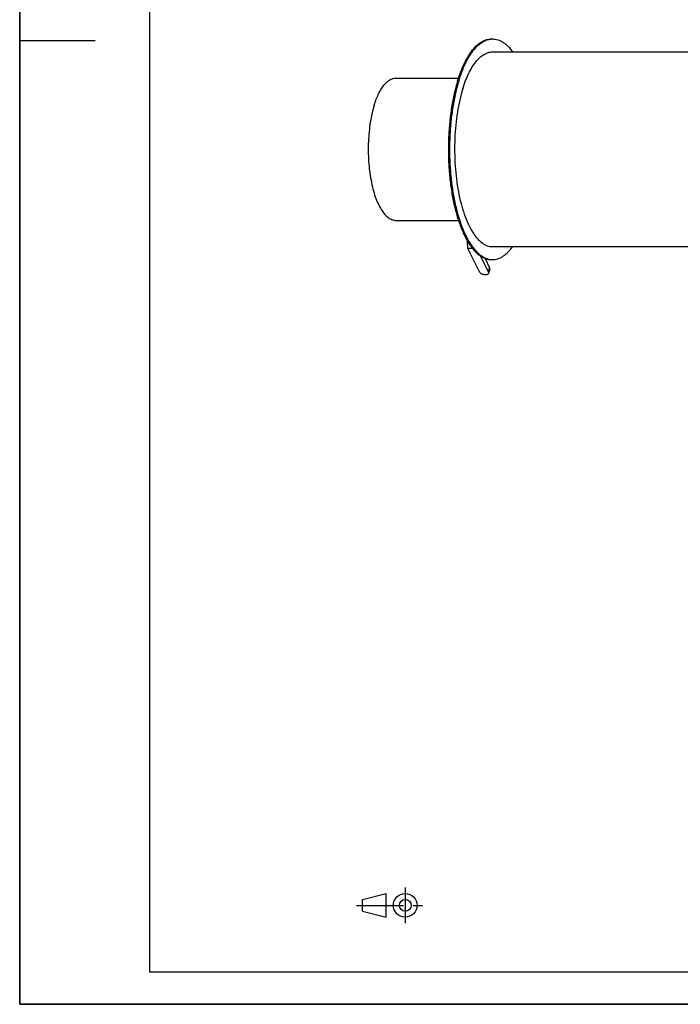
# Model space of a CAD drawing. Header units: millimetres. Extents: x 0 to 2100, y 0 to 2970.
# Tile 1 of 8: x 0 to 1017, y 0 to 1517. Entities that reach past the tile are written whole.
import ezdxf

# ---------------------------------------------------------------- set-up
doc = ezdxf.new("R2010")
doc.units = ezdxf.units.MM
doc.header["$LTSCALE"] = 193.6
doc.linetypes.add('CENTER', pattern=[0.6, 0.375, -0.075, 0.075, -0.075])
doc.layers.get('0').update_dxf_attribs({"linetype": 'CONTINUOUS'})
doc.layers.add('_ACHSEN', color=7, linetype='CONTINUOUS')

# ---------------------------------------------------------------- blocks, each defined once
blk = doc.blocks.new('PROJEKTIONSMETHODE_1_BL1', base_point=(570, 152.5))
at = {"color": 2, "linetype": 'CONTINUOUS'}
for p, q in [((527.8, 161.7), (564.5, 170.8)), ((564.5, 134.2), (564.5, 170.8)), ((527.8, 143.3), (527.8, 161.7)), ((527.8, 143.3), (564.5, 134.2))]:
    blk.add_line(p, q, dxfattribs=at)
at = {"color": 2, "linetype": 'CENTER'}
for p, q in [((593.8, 180), (593.8, 125)), ((518.7, 152.5), (621.3, 152.5))]:
    blk.add_line(p, q, dxfattribs=at)
at = {"color": 2, "linetype": 'CONTINUOUS'}
for radius in [18.3, 9.17]:
    blk.add_circle((593.8, 152.5), radius, dxfattribs=at)

msp = doc.modelspace()

# ---------------------------------------------------------------- linework, layer by layer
at = {"color": 7, "linetype": 'CONTINUOUS'}
for p, q in [((0, 0), (0, 2970)), ((0, 0), (0, 2970)), ((579.5, 1427.06), (675.79, 1427.06)), ((579.5, 1207.96), (675.79, 1207.96)), ((690.48, 1164.41), (689.52, 1176.37)), ((708.02, 1128.67), (690.48, 1164.41)), ((697.66, 1164.41), (690.48, 1164.41)), ((721.83, 1128.67), (709.97, 1152.85)), ((716.68, 1149.38), (723.77, 1134.94)), ((724.03, 1132.72), (722.09, 1126.46)), ((0, 0), (2100, 0)), ((0, 0), (2100, 0))]:
    msp.add_line(p, q, dxfattribs=at)
at = {"color": 3, "linetype": 'CONTINUOUS'}
for p, q in [((0, 2950), (0, 1485)), ((0, 1485), (0, 0)), ((0, 1485), (116, 1485)), ((2090, 0), (0, 0))]:
    msp.add_line(p, q, dxfattribs=at)
at = {"color": 5, "linetype": 'CONTINUOUS'}
for p, q in [((200, 2900), (200, 50)), ((200, 50), (2040, 50))]:
    msp.add_line(p, q, dxfattribs=at)
at = {"color": 9, "linetype": 'CONTINUOUS'}
msp.add_line((721.83, 1128.67), (723.77, 1134.94), dxfattribs=at)
at = {"color": 7, "linetype": 'CONTINUOUS'}
for points, knots in [([(546.08, 1385.61), (547.04, 1388.71), (549.07, 1394.62), (552.6, 1402.85), (556.48, 1410.02), (560.64, 1416.04), (565.06, 1420.85), (569.7, 1424.38), (574.53, 1426.56), (577.88, 1427.06), (579.5, 1427.06)], [0, 0, 0, 0, 0.1727977, 0.3318911, 0.4763649, 0.6058593, 0.7207763, 0.8225781, 0.9141488, 1, 1, 1, 1]), ([(546.08, 1385.61), (544.79, 1381.44), (542.49, 1372.7), (539.87, 1359.02), (538.01, 1344.53), (536.95, 1329.52), (536.72, 1314.28), (537.3, 1299.09), (538.7, 1284.27), (540.89, 1270.09), (543.81, 1256.83), (547.42, 1244.75), (551.65, 1234.06), (556.4, 1224.98), (560.91, 1218.65), (564.74, 1214.63), (568.4, 1211.54), (572.36, 1209.28), (576.47, 1208.15), (578.5, 1207.96), (579.5, 1207.96)], [0, 0, 0, 0, 0.0673929, 0.1394082, 0.2149459, 0.2927949, 0.3716753, 0.4502775, 0.5272997, 0.6014864, 0.671668, 0.7368059, 0.7960453, 0.848788, 0.8948006, 0.9153766, 0.934447, 0.9687237, 0.9845686, 1, 1, 1, 1]), ([(722.09, 1126.46), (722.02, 1126.23), (721.81, 1125.78), (721.29, 1125.2), (720.61, 1124.73), (719.45, 1124.23), (717.69, 1123.94), (715.4, 1124.08), (713.05, 1124.69), (710.9, 1125.7), (709.15, 1127.01), (708.29, 1128.11), (708.02, 1128.67)], [0, 0, 0, 0, 0.0431793, 0.0886339, 0.1381072, 0.1925821, 0.3167507, 0.457719, 0.606659, 0.752863, 0.8862435, 1, 1, 1, 1]), ([(721.83, 1128.67), (722.01, 1128.31), (722.25, 1127.58), (722.2, 1126.8), (722.09, 1126.46)], [0, 0, 0, 0, 0.5259905, 1, 1, 1, 1]), ([(724.03, 1132.72), (724.13, 1133.07), (724.19, 1133.85), (723.95, 1134.58), (723.77, 1134.94)], [0, 0, 0, 0, 0.4740095, 1, 1, 1, 1])]:
    msp.add_open_spline(points, degree=3, knots=knots, dxfattribs=at)
at = {"layer": '_ACHSEN', "color": 7, "linetype": 'CONTINUOUS'}
for p, q in [((726.41, 1487.51), (728.25, 1487.51)), ((728.25, 1467.51), (1527.9, 1467.51)), ((682.96, 1189.27), (683.32, 1187.87)), ((728.25, 1167.51), (1527.91, 1167.51)), ((726.41, 1147.51), (728.25, 1147.51))]:
    msp.add_line(p, q, dxfattribs=at)
for centre, start, end in [((728.25, 1461.67), 90.00279, 94.07433), ((728.25, 1173.36), 265.92778, 269.9972)]:
    msp.add_arc(centre, 25.84, start, end, dxfattribs=at)
for points, knots in [([(674.55, 1423.19), (676.04, 1428), (679.18, 1437.16), (684.67, 1449.94), (690.68, 1461.06), (697.15, 1470.41), (704.01, 1477.87), (711.21, 1483.35), (717.57, 1486.22), (722.65, 1487.33), (725.16, 1487.51), (726.41, 1487.51)], [0, 0, 0, 0, 0.1727604, 0.3318194, 0.476262, 0.6057285, 0.7206206, 0.8224004, 0.9139514, 0.9573473, 1, 1, 1, 1]), ([(676.39, 1423.19), (677.83, 1427.86), (680.88, 1436.76), (686.18, 1449.21), (691.97, 1460.12), (698.2, 1469.37), (704.8, 1476.85), (711.72, 1482.49), (717.85, 1485.62), (722.76, 1487.01), (725.2, 1487.36), (726.41, 1487.45)], [0, 0, 0, 0, 0.1712157, 0.3293189, 0.473438, 0.6031918, 0.7188646, 0.8216578, 0.9140053, 0.9575177, 1, 1, 1, 1]), ([(728.25, 1487.51), (729.6, 1487.51), (732.34, 1487.3), (736.41, 1486.32), (740.45, 1484.71), (744.42, 1482.47), (748.33, 1479.61), (753.61, 1474.84), (757.15, 1470.59), (759.38, 1467.54)], [0, 0, 0, 0, 0.1058857, 0.2139496, 0.3262122, 0.4444205, 0.569992, 0.7040107, 1, 1, 1, 1]), ([(682.49, 1410.76), (683.8, 1415), (686.58, 1423.09), (691.42, 1434.36), (696.73, 1444.17), (702.43, 1452.42), (708.49, 1459.01), (714.84, 1463.84), (720.46, 1466.37), (724.93, 1467.35), (727.15, 1467.51), (728.25, 1467.51)], [0, 0, 0, 0, 0.1727604, 0.3318194, 0.476262, 0.6057285, 0.7206206, 0.8224004, 0.9139514, 0.9573473, 1, 1, 1, 1]), ([(674.55, 1423.19), (672.55, 1416.72), (668.97, 1403.16), (664.91, 1381.93), (662.03, 1359.44), (660.39, 1336.15), (660.02, 1312.49), (660.93, 1288.93), (663.1, 1265.93), (666.49, 1243.92), (671.03, 1223.35), (676.63, 1204.6), (682.24, 1190.4), (687.23, 1180.3), (691.06, 1173.62), (695.06, 1167.63), (699.21, 1162.37), (703.51, 1157.86), (707.92, 1154.13), (712.44, 1151.2), (717.04, 1149.08), (721.71, 1147.8), (724.86, 1147.51), (726.41, 1147.51)], [0, 0, 0, 0, 0.0673827, 0.1393871, 0.2149134, 0.2927506, 0.371619, 0.4502093, 0.5272198, 0.6013952, 0.6715663, 0.7366943, 0.7959247, 0.82314, 0.8486841, 0.8725408, 0.8947268, 0.9152997, 0.9343672, 0.9520975, 0.9687284, 0.9845709, 1, 1, 1, 1]), ([(676.39, 1423.19), (674.42, 1416.8), (670.88, 1403.42), (666.84, 1382.48), (663.96, 1360.3), (662.29, 1337.32), (661.85, 1313.95), (662.67, 1290.66), (664.71, 1267.88), (667.95, 1246.03), (672.32, 1225.54), (677.74, 1206.79), (684.1, 1190.12), (690.27, 1177.84), (695.65, 1169.4), (699.71, 1163.97), (703.9, 1159.28), (708.23, 1155.33), (712.65, 1152.16), (717.17, 1149.77), (721.76, 1148.19), (724.88, 1147.69), (726.41, 1147.58)], [0, 0, 0, 0, 0.0669276, 0.1384039, 0.2133648, 0.2906394, 0.3689891, 0.4471455, 0.523845, 0.5978658, 0.668065, 0.7334202, 0.7930787, 0.8464236, 0.8706376, 0.893203, 0.9141622, 0.9336025, 0.9516659, 0.9685583, 0.9845557, 1, 1, 1, 1]), ([(682.49, 1410.76), (680.73, 1405.05), (677.57, 1393.08), (673.99, 1374.35), (671.44, 1354.51), (670, 1333.96), (669.67, 1313.08), (670.47, 1292.29), (672.39, 1271.99), (675.38, 1252.58), (679.39, 1234.43), (684.33, 1217.88), (690.11, 1203.25), (695.72, 1192.55), (700.59, 1185.26), (705.3, 1179.3), (710.41, 1174.35), (715.92, 1170.76), (719.98, 1168.9), (724.1, 1167.77), (726.88, 1167.51), (728.25, 1167.51)], [0, 0, 0, 0, 0.0673883, 0.1393987, 0.2149312, 0.2927748, 0.3716498, 0.4502466, 0.5272635, 0.6014451, 0.671622, 0.7367554, 0.7959907, 0.8487298, 0.8725885, 0.8947764, 0.9343618, 0.9520935, 0.9687258, 0.9845696, 1, 1, 1, 1]), ([(683.21, 1188.73), (683.21, 1188.66), (683.22, 1188.37), (683.27, 1188.08), (683.32, 1187.87)], [0, 0, 0, 0, 0.2438945, 1, 1, 1, 1]), ([(683.32, 1187.87), (683.38, 1187.67), (683.68, 1186.78), (684.23, 1186), (684.72, 1185.47)], [0, 0, 0, 0, 0.2278715, 1, 1, 1, 1]), ([(728.25, 1147.51), (729.6, 1147.51), (732.34, 1147.73), (736.42, 1148.7), (740.45, 1150.32), (744.43, 1152.56), (748.34, 1155.42), (753.62, 1160.2), (757.16, 1164.45), (759.39, 1167.5)], [0, 0, 0, 0, 0.1058748, 0.2139294, 0.3261854, 0.4443906, 0.5699632, 0.7039874, 1, 1, 1, 1])]:
    msp.add_open_spline(points, degree=3, knots=knots, dxfattribs=at)

# ---------------------------------------------------------------- block references
at = {"color": 2, "linetype": 'CONTINUOUS'}
msp.add_blockref('PROJEKTIONSMETHODE_1_BL1', (570, 152.5), dxfattribs=at)

doc.saveas('drawing.dxf')
